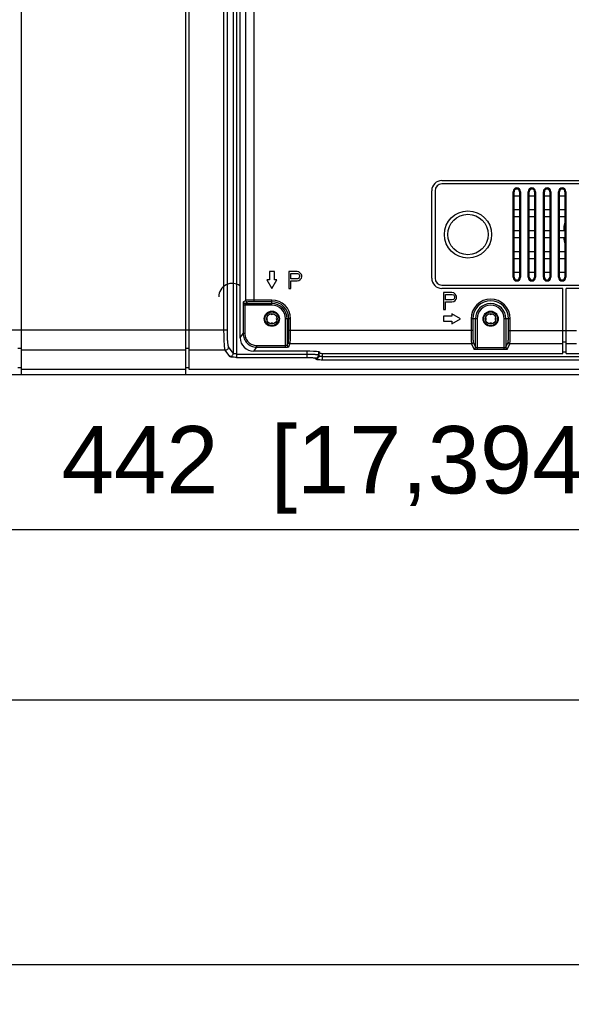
# Model space of a CAD drawing. Header units: millimetres. Extents: x -6054 to 364, y -1866 to 3094.
# Tile 62 of 256: x -4608 to -4444, y -208 to 84. Entities that reach past the tile are written whole.
import ezdxf

# ---------------------------------------------------------------- set-up
doc = ezdxf.new("R2010")
doc.units = ezdxf.units.MM
doc.header["$LTSCALE"] = 65.395
doc.header["$PDSIZE"] = 0.05
doc.layers.get('0').update_dxf_attribs({"linetype": 'CONTINUOUS'})
doc.layers.get('Defpoints').update_dxf_attribs({"linetype": 'CONTINUOUS'})
doc.layers.add('DIM', color=3, linetype='CONTINUOUS')
doc.styles.get("Standard").update_dxf_attribs({"font": 'arial.ttf'})
doc.dimstyles.new('ISO-25', dxfattribs={"dimtxt": 2.5, "dimasz": 2.5, "dimexe": 1.25, "dimexo": 0.625, "dimtad": 1, "dimtxsty": 'STANDARD', "dimcen": 2.5, "dimadec": 0, "dimazin": 0, "dimtfac": 1, "dimtmove": 0, "dimatfit": 3, "dimfxl": 1, "dimarcsym": 0})

# ---------------------------------------------------------------- blocks, each defined once
blk = doc.blocks.new('*D2')
at = {"layer": 'Defpoints', "color": 0}
for p in [(-4293.17, 246.14), (-4734.98, 77.76), (-4734.98, -67.02)]:
    blk.add_point(p, dxfattribs=at)
at = {"layer": 'DIM', "color": 3, "lineweight": -2}
for p, q in [((-4293.17, 245.51), (-4293.17, -68.27)), ((-4734.98, 77.13), (-4734.98, -68.27)), ((-4308.17, -67.02), (-4719.98, -67.02))]:
    blk.add_line(p, q, dxfattribs=at)
at = {"layer": 'DIM', "color": 3}
for points in [[(-4719.98, -64.52), (-4719.98, -69.52), (-4734.98, -67.02)], [(-4308.17, -69.52), (-4308.17, -64.52), (-4293.17, -67.02)]]:
    blk.add_solid(points, dxfattribs=at)
at = {"layer": 'DIM', "color": 2, "insert": (-4514.08, -49.21), "char_height": 20, "attachment_point": 5}
blk.add_mtext('442  [17,394]', dxfattribs=at)
blk = doc.blocks.new('*D3')
at = {"layer": 'Defpoints', "color": 0}
for p in [(-4293.17, 246.14), (-4776.52, -20.96), (-4715.54, -20.96)]:
    blk.add_point(p, dxfattribs=at)
at = {"layer": 'DIM', "color": 3, "lineweight": -2}
for p, q in [((-4293.8, 246.14), (-4777.77, 246.14)), ((-4776.52, 231.14), (-4776.52, -5.96)), ((-4716.17, -20.96), (-4777.77, -20.96))]:
    blk.add_line(p, q, dxfattribs=at)
at = {"layer": 'DIM', "color": 3}
for points in [[(-4774.02, 231.14), (-4779.02, 231.14), (-4776.52, 246.14)], [(-4779.02, -5.96), (-4774.02, -5.96), (-4776.52, -20.96)]]:
    blk.add_solid(points, dxfattribs=at)
at = {"layer": 'DIM', "color": 2, "insert": (-4794.33, 112.59), "char_height": 20, "attachment_point": 5, "rotation": 90}
blk.add_mtext('267  [10,516]', dxfattribs=at)
blk = doc.blocks.new('*D4')
at = {"layer": 'Defpoints', "color": 0}
for p in [(-3425.42, 234.04), (-4734.98, 45), (-4734.98, -117.52)]:
    blk.add_point(p, dxfattribs=at)
at = {"layer": 'DIM', "color": 3, "lineweight": -2}
for p, q in [((-3425.42, 233.41), (-3425.42, -118.77)), ((-4734.98, 44.37), (-4734.98, -118.77)), ((-3440.42, -117.52), (-4719.98, -117.52))]:
    blk.add_line(p, q, dxfattribs=at)
at = {"layer": 'DIM', "color": 3}
for points in [[(-4719.98, -115.02), (-4719.98, -120.02), (-4734.98, -117.52)], [(-3440.42, -120.02), (-3440.42, -115.02), (-3425.42, -117.52)]]:
    blk.add_solid(points, dxfattribs=at)
at = {"layer": 'DIM', "color": 2, "insert": (-4099.73, -99.71), "char_height": 20, "attachment_point": 5}
blk.add_mtext('1310  [51,557]', dxfattribs=at)
blk = doc.blocks.new('*D18')
at = {"layer": 'Defpoints', "color": 0}
for p in [(-3307.32, 492.15), (-4734.98, -14.55), (-4734.98, -196.07)]:
    blk.add_point(p, dxfattribs=at)
at = {"layer": 'DIM', "color": 3, "lineweight": -2}
for p, q in [((-3307.32, 491.52), (-3307.32, -197.32)), ((-4734.98, -15.18), (-4734.98, -197.32)), ((-3322.32, -196.07), (-4719.98, -196.07))]:
    blk.add_line(p, q, dxfattribs=at)
at = {"layer": 'DIM', "color": 3}
for points in [[(-4719.98, -193.57), (-4719.98, -198.57), (-4734.98, -196.07)], [(-3322.32, -198.57), (-3322.32, -193.57), (-3307.32, -196.07)]]:
    blk.add_solid(points, dxfattribs=at)
at = {"layer": 'DIM', "color": 2, "insert": (-4021.15, -178.26), "char_height": 20, "attachment_point": 5}
blk.add_mtext('1428  [56,207]', dxfattribs=at)
blk = doc.blocks.new('*D19')
at = {"layer": 'Defpoints', "color": 0}
for p in [(-3379.72, 594.65), (-4909.71, -20.96), (-4728.57, -20.96)]:
    blk.add_point(p, dxfattribs=at)
at = {"layer": 'DIM', "color": 3, "lineweight": -2}
for p, q in [((-3380.35, 594.65), (-4910.96, 594.65)), ((-4909.71, 579.65), (-4909.71, -5.96)), ((-4729.2, -20.96), (-4910.96, -20.96))]:
    blk.add_line(p, q, dxfattribs=at)
at = {"layer": 'DIM', "color": 3}
for points in [[(-4907.21, 579.65), (-4912.21, 579.65), (-4909.71, 594.65)], [(-4912.21, -5.96), (-4907.21, -5.96), (-4909.71, -20.96)]]:
    blk.add_solid(points, dxfattribs=at)
at = {"layer": 'DIM', "color": 2, "insert": (-4927.52, 286.84), "char_height": 20, "attachment_point": 5, "rotation": 90}
blk.add_mtext('616  [24,236]', dxfattribs=at)

msp = doc.modelspace()

# ---------------------------------------------------------------- linework, layer by layer
at = {"linetype": 'Continuous'}
for p, q in [((-4607.6, -13.68), (-4607.6, 149.87)), ((-4547.4, -7.72), (-4547.4, 150.65)), ((-4546.4, -7.72), (-4546.4, 150.65)), ((-4544.65, 150.65), (-4544.65, -14.6)), ((-4543.66, 150.65), (-4543.66, -15.82)), ((-4542.58, -10.02), (-4542.58, 151.6)), ((-4558.75, -13.68), (-4558.75, 147.87)), ((-4557.75, -19.39), (-4557.75, 147.87)), ((-4540.91, 1.1), (-4540.91, 111.7)), ((-4538.42, 0.69), (-4538.42, 112.1)), ((-4482.67, 36.65), (-4198.67, 36.65)), ((-4198.67, 35.65), (-4482.67, 35.65)), ((-4485.67, 7.65), (-4485.67, 33.65)), ((-4484.67, 33.65), (-4484.67, 7.65)), ((-4461.52, 7.95), (-4461.52, 33.35)), ((-4461.52, 33.35), (-4461.22, 33.35)), ((-4461.22, 7.95), (-4461.22, 33.35)), ((-4461.22, 32.15), (-4459.62, 32.15)), ((-4459.62, 33.35), (-4459.62, 7.95)), ((-4459.32, 33.35), (-4459.62, 33.35)), ((-4459.32, 33.35), (-4459.32, 7.95)), ((-4457.02, 7.95), (-4457.02, 33.35)), ((-4457.02, 33.35), (-4456.72, 33.35)), ((-4456.72, 7.95), (-4456.72, 33.35)), ((-4456.72, 32.15), (-4455.12, 32.15)), ((-4455.12, 33.35), (-4455.12, 7.95)), ((-4454.82, 33.35), (-4455.12, 33.35)), ((-4454.82, 33.35), (-4454.82, 7.95)), ((-4452.52, 7.95), (-4452.52, 33.35)), ((-4452.52, 33.35), (-4452.22, 33.35)), ((-4452.22, 7.95), (-4452.22, 33.35)), ((-4452.22, 32.15), (-4450.62, 32.15)), ((-4450.62, 33.35), (-4450.62, 7.95)), ((-4450.32, 33.35), (-4450.62, 33.35)), ((-4450.32, 33.35), (-4450.32, 7.95)), ((-4448.02, 7.95), (-4448.02, 33.35)), ((-4448.02, 33.35), (-4447.72, 33.35)), ((-4447.72, 7.95), (-4447.72, 33.35)), ((-4447.72, 32.15), (-4446.12, 32.15)), ((-4446.12, 33.35), (-4446.12, 7.95)), ((-4445.82, 33.35), (-4446.12, 33.35)), ((-4445.82, 33.35), (-4445.82, 7.95)), ((-4459.62, 27.94), (-4461.22, 27.94)), ((-4455.12, 27.94), (-4456.72, 27.94)), ((-4450.62, 27.94), (-4452.22, 27.94)), ((-4446.12, 27.94), (-4447.72, 27.94)), ((-4461.22, 25.94), (-4459.62, 25.94)), ((-4456.72, 25.94), (-4455.12, 25.94)), ((-4452.22, 25.94), (-4450.62, 25.94)), ((-4447.72, 25.94), (-4446.12, 25.94)), ((-4459.62, 21.74), (-4461.22, 21.74)), ((-4455.12, 21.74), (-4456.72, 21.74)), ((-4450.62, 21.74), (-4452.22, 21.74)), ((-4446.12, 21.74), (-4447.72, 21.74)), ((-4446.45, 22.61), (-4446.45, 21.74)), ((-4446.12, 22.61), (-4446.45, 22.61)), ((-4446.15, 22.61), (-4446.15, 21.74)), ((-4461.22, 19.74), (-4459.62, 19.74)), ((-4456.72, 19.74), (-4455.12, 19.74)), ((-4452.22, 19.74), (-4450.62, 19.74)), ((-4447.72, 19.74), (-4446.12, 19.74)), ((-4446.45, 19.74), (-4446.45, 19.61)), ((-4446.12, 19.61), (-4446.45, 19.61)), ((-4446.15, 19.74), (-4446.15, 19.61)), ((-4459.62, 15.53), (-4461.22, 15.53)), ((-4455.12, 15.53), (-4456.72, 15.53)), ((-4450.62, 15.53), (-4452.22, 15.53)), ((-4446.12, 15.53), (-4447.72, 15.53)), ((-4461.22, 13.53), (-4459.62, 13.53)), ((-4456.72, 13.53), (-4455.12, 13.53)), ((-4452.22, 13.53), (-4450.62, 13.53)), ((-4447.72, 13.53), (-4446.12, 13.53)), ((-4533.92, 9.65), (-4533.92, 7.15)), ((-4532.42, 9.65), (-4533.92, 9.65)), ((-4532.42, 7.15), (-4532.42, 9.65)), ((-4528.17, 9.65), (-4528.17, 4.65)), ((-4525.67, 9.65), (-4528.17, 9.65)), ((-4527.55, 7.52), (-4527.55, 9.12)), ((-4527.55, 9.12), (-4525.57, 9.12)), ((-4525.15, 9.54), (-4525.67, 9.65)), ((-4525.57, 9.12), (-4525.26, 9.01)), ((-4525.26, 9.01), (-4525.05, 8.8)), ((-4524.74, 9.22), (-4525.15, 9.54)), ((-4525.05, 8.8), (-4524.94, 8.48)), ((-4524.42, 8.8), (-4524.74, 9.22)), ((-4524.32, 8.48), (-4524.42, 8.8)), ((-4459.62, 9.32), (-4461.22, 9.32)), ((-4455.12, 9.32), (-4456.72, 9.32)), ((-4450.62, 9.32), (-4452.22, 9.32)), ((-4446.12, 9.32), (-4447.72, 9.32)), ((-4534.67, 7.15), (-4533.17, 4.65)), ((-4533.92, 7.15), (-4534.67, 7.15)), ((-4533.17, 4.65), (-4531.67, 7.15)), ((-4531.67, 7.15), (-4532.42, 7.15)), ((-4525.57, 7.52), (-4527.55, 7.52)), ((-4527.55, 4.65), (-4527.55, 6.88)), ((-4527.55, 6.88), (-4525.67, 6.88)), ((-4525.67, 6.88), (-4525.15, 6.99)), ((-4525.26, 7.63), (-4525.57, 7.52)), ((-4525.05, 7.84), (-4525.26, 7.63)), ((-4525.15, 6.99), (-4524.74, 7.31)), ((-4524.94, 8.16), (-4525.05, 7.84)), ((-4524.94, 8.48), (-4524.94, 8.16)), ((-4524.74, 7.31), (-4524.42, 7.73)), ((-4524.42, 7.73), (-4524.32, 8.05)), ((-4524.32, 8.05), (-4524.32, 8.48)), ((-4461.52, 7.95), (-4461.22, 7.95)), ((-4459.32, 7.95), (-4459.62, 7.95)), ((-4457.02, 7.95), (-4456.72, 7.95)), ((-4454.82, 7.95), (-4455.12, 7.95)), ((-4452.52, 7.95), (-4452.22, 7.95)), ((-4450.32, 7.95), (-4450.62, 7.95)), ((-4448.02, 7.95), (-4447.72, 7.95)), ((-4445.82, 7.95), (-4446.12, 7.95)), ((-4528.17, 4.65), (-4527.55, 4.65)), ((-4482.67, 5.65), (-4198.67, 5.65)), ((-4446.71, 4.65), (-4482.67, 4.65)), ((-4482.17, 3.4), (-4482.17, -1.6)), ((-4479.67, 3.4), (-4482.17, 3.4)), ((-4479.15, 3.29), (-4479.67, 3.4)), ((-4478.74, 2.97), (-4479.15, 3.29)), ((-4478.42, 2.55), (-4478.74, 2.97)), ((-4446.71, -14.7), (-4446.71, 4.65)), ((-4445.71, -14.7), (-4445.71, 4.65)), ((-4220.63, 4.65), (-4445.71, 4.65)), ((-4540.91, 1.1), (-4541.62, 0.67)), ((-4540.41, 0.6), (-4541.12, 0.17)), ((-4541.12, 0.17), (-4533.17, 0.17)), ((-4533.17, 1.19), (-4538.42, 1.19)), ((-4533.17, 0.69), (-4538.42, 0.69)), ((-4533.17, -0.33), (-4533.17, 1.19)), ((-4481.55, 1.27), (-4481.55, 2.87)), ((-4481.55, 2.87), (-4479.57, 2.87)), ((-4479.57, 1.27), (-4481.55, 1.27)), ((-4481.55, -1.6), (-4481.55, 0.63)), ((-4481.55, 0.63), (-4479.67, 0.63)), ((-4479.67, 0.63), (-4479.15, 0.74)), ((-4479.57, 2.87), (-4479.26, 2.76)), ((-4479.26, 1.38), (-4479.57, 1.27)), ((-4479.26, 2.76), (-4479.05, 2.55)), ((-4479.05, 1.59), (-4479.26, 1.38)), ((-4479.15, 0.74), (-4478.74, 1.06)), ((-4479.05, 2.55), (-4478.94, 2.23)), ((-4478.94, 1.91), (-4479.05, 1.59)), ((-4478.94, 2.23), (-4478.94, 1.91)), ((-4478.74, 1.06), (-4478.42, 1.48)), ((-4478.32, 2.23), (-4478.42, 2.55)), ((-4478.42, 1.48), (-4478.32, 1.8)), ((-4478.32, 1.8), (-4478.32, 2.23)), ((-4541.7, -0.33), (-4541.7, -8.78)), ((-4533.17, -0.33), (-4541.7, -0.33)), ((-4541.21, -0.33), (-4541.21, -8.78)), ((-4482.17, -1.6), (-4481.55, -1.6)), ((-4477.17, -4.35), (-4479.67, -2.85)), ((-4479.67, -2.85), (-4479.67, -3.6)), ((-4529.15, -12.77), (-4529.15, -4.35)), ((-4527.63, -4.35), (-4529.15, -4.35)), ((-4528.65, -4.35), (-4528.65, -12.15)), ((-4528.13, -7.84), (-4528.13, -4.35)), ((-4527.63, -7.84), (-4527.63, -4.35)), ((-4482.17, -3.6), (-4482.17, -5.1)), ((-4479.67, -3.6), (-4482.17, -3.6)), ((-4482.17, -5.1), (-4479.67, -5.1)), ((-4479.67, -5.85), (-4477.17, -4.35)), ((-4479.67, -5.1), (-4479.67, -5.85)), ((-4474, -4.35), (-4474, -7.84)), ((-4472.2, -4.35), (-4474, -4.35)), ((-4473.5, -4.35), (-4473.5, -7.84)), ((-4472.7, -12.82), (-4472.7, -4.35)), ((-4472.2, -4.35), (-4472.2, -13.43)), ((-4464.15, -13.43), (-4464.15, -4.35)), ((-4462.34, -4.35), (-4464.15, -4.35)), ((-4463.65, -4.35), (-4463.65, -12.82)), ((-4462.84, -7.84), (-4462.84, -4.35)), ((-4462.34, -7.84), (-4462.34, -4.35)), ((-4546.4, -7.72), (-4647.79, -7.72)), ((-4473.5, -7.84), (-4528.13, -7.84)), ((-4462.84, -7.84), (-4442.71, -7.84)), ((-4542.58, -10.02), (-4541.7, -8.78)), ((-4541.21, -8.78), (-4541.7, -8.78)), ((-4528.65, -12.15), (-4528.29, -11.31)), ((-4473.34, -11.31), (-4472.7, -12.82)), ((-4463.65, -12.82), (-4463, -11.31)), ((-4445.71, -11.31), (-4446.71, -11.31)), ((-4607.6, -13.18), (-4608.6, -13.18)), ((-4607.6, -20.96), (-4607.6, -13.68)), ((-4558.75, -13.68), (-4607.6, -13.68)), ((-4557.75, -13.18), (-4558.75, -13.18)), ((-4558.75, -20.96), (-4558.75, -13.68)), ((-4547.01, -13.68), (-4557.75, -13.68)), ((-4545.65, -15.59), (-4547.01, -13.68)), ((-4544.65, -14.6), (-4546.02, -12.69)), ((-4537.73, -12.77), (-4538.61, -14)), ((-4521.92, -14), (-4538.61, -14)), ((-4537.73, -12.27), (-4537.73, -12.77)), ((-4537.73, -12.27), (-4529.15, -12.27)), ((-4537.73, -12.77), (-4529.15, -12.77)), ((-4528.15, -12.65), (-4527.79, -11.81)), ((-4473.84, -11.81), (-4527.79, -11.81)), ((-4522.78, -14), (-4522.78, -15.82)), ((-4519.29, -14.19), (-4519.29, -15.1)), ((-4519.15, -15.3), (-4519.15, -14.23)), ((-4518.93, -14.34), (-4518.79, -14.53)), ((-4473.84, -11.81), (-4473.2, -13.31)), ((-4472.2, -12.93), (-4464.15, -12.93)), ((-4472.2, -13.43), (-4464.15, -13.43)), ((-4463.15, -13.31), (-4462.51, -11.81)), ((-4446.71, -11.81), (-4462.51, -11.81)), ((-4446.71, -14.2), (-4445.71, -14.2)), ((-4442.71, -11.81), (-4445.71, -11.81)), ((-4543.66, -14.82), (-4522.78, -14.82)), ((-4543.66, -15.82), (-4522.78, -15.82)), ((-4520.29, -16.1), (-4520.15, -16.29)), ((-4519.29, -15.1), (-4519.15, -15.3)), ((-4518.16, -16.52), (-4518.16, -14.67)), ((-4518.16, -15.52), (-3907.92, -15.52)), ((-4518.16, -16.52), (-3907.87, -16.52)), ((-4517.3, -14.7), (-4446.71, -14.7)), ((-4445.71, -14.7), (-4220.63, -14.7)), ((-4607.6, -18.89), (-4608.6, -18.89)), ((-4558.75, -19.39), (-4607.6, -19.39)), ((-4557.75, -18.89), (-4558.75, -18.89)), ((-3959.89, -19.39), (-4557.75, -19.39)), ((-3959.89, -20.96), (-4728.57, -20.96))]:
    msp.add_line(p, q, dxfattribs=at)
for centre, radius in [((-4474.92, 20.65), 7), ((-4474.92, 20.65), 6), ((-4533.17, -4.35), 2.25), ((-4533.17, -4.35), 2.05), ((-4533.17, -4.35), 1.55), ((-4468.17, -4.35), 2.25), ((-4468.17, -4.35), 2.05), ((-4468.17, -4.35), 1.55)]:
    msp.add_circle(centre, radius, dxfattribs=at)
for centre, radius, start, end in [((-4482.67, 33.65), 3, 90, 180), ((-4482.67, 33.65), 2, 90, 180), ((-4460.42, 33.35), 1.1, 0, 180), ((-4460.42, 33.35), 0.8, 0, 180), ((-4455.92, 33.35), 1.1, 0, 180), ((-4455.92, 33.35), 0.8, 0, 180), ((-4451.42, 33.35), 1.1, 0, 180), ((-4451.42, 33.35), 0.8, 0, 180), ((-4446.92, 33.35), 1.1, 0, 180), ((-4446.92, 33.35), 0.8, 0, 180), ((-4441.67, 22.61), 4.77, 158.7496, 180), ((-4441.67, 22.61), 4.48, 173.8598, 180), ((-4441.67, 19.61), 4.77, 180, 201.2504), ((-4441.67, 19.61), 4.48, 180, 186.1402), ((-4544.97, 2.15), 4, 53.3028, 180), ((-4482.67, 7.65), 3, 180, 270), ((-4482.67, 7.65), 2, 180, 270), ((-4460.42, 7.95), 1.1, 180, 360), ((-4460.42, 7.95), 0.8, 180, 360), ((-4455.92, 7.95), 1.1, 180, 360), ((-4455.92, 7.95), 0.8, 180, 360), ((-4451.42, 7.95), 1.1, 180, 360), ((-4451.42, 7.95), 0.8, 180, 360), ((-4446.92, 7.95), 1.1, 180, 360), ((-4446.92, 7.95), 0.8, 180, 360), ((-4533.17, -4.35), 5.55, 0, 90), ((-4533.17, -4.35), 5.05, 0, 90), ((-4533.17, -4.35), 4.52, 0, 90), ((-4468.17, -4.35), 5.83, 0, 180), ((-4468.17, -4.35), 5.33, 0, 180), ((-4468.17, -4.35), 4.52, 0, 180), ((-4533.17, -2.55), 0.5, 217.1689, 322.8311), ((-4533.17, -4.35), 4.03, 0, 90), ((-4468.17, -4.35), 4.03, 0, 180), ((-4468.17, -2.55), 0.5, 217.1689, 322.8311), ((-4534.97, -4.35), 0.5, 307.1689, 52.8311), ((-4533.17, -6.15), 0.5, 37.1689, 142.8311), ((-4531.37, -4.35), 0.5, 127.1689, 232.8311), ((-4469.97, -4.35), 0.5, 307.1689, 52.8311), ((-4468.17, -6.15), 0.5, 37.1689, 142.8311), ((-4466.37, -4.35), 0.5, 127.1689, 232.8311)]:
    msp.add_arc(centre, radius, start, end, dxfattribs=at)
for centre, major_axis, ratio, start_param, end_param in [((-4538.57, -9.97), (2.35, 3.29), 0.988825, -4.087977, -2.527803), ((-4521.92, -14.37), (3, 0), 0.122785, 0.087266, 1.570796), ((-4517.3, -14.52), (1.5, 0), 0.122785, -3.054326, -1.570796)]:
    msp.add_ellipse(centre, major_axis=major_axis, ratio=ratio, start_param=start_param, end_param=end_param, dxfattribs=at)
for points, knots in [([(-4541.62, 0.67), (-4541.63, 0.67), (-4541.63, 0.66), (-4541.64, 0.63), (-4541.66, 0.57), (-4541.67, 0.48), (-4541.68, 0.35), (-4541.69, 0.21), (-4541.7, -0.02), (-4541.7, -0.2), (-4541.7, -0.33)], [0, 0, 0, 0, 0.012427, 0.032296, 0.096223, 0.191645, 0.31565, 0.464039, 0.631619, 1, 1, 1, 1]), ([(-4541.12, 0.17), (-4541.19, 0.17), (-4541.32, 0.2), (-4541.48, 0.31), (-4541.59, 0.48), (-4541.62, 0.61), (-4541.62, 0.67)], [0, 0, 0, 0, 0.249566, 0.499603, 0.749873, 1, 1, 1, 1]), ([(-4541.12, 0.17), (-4541.13, 0.17), (-4541.14, 0.16), (-4541.17, 0.1), (-4541.19, 0), (-4541.2, -0.15), (-4541.21, -0.26), (-4541.21, -0.33)], [0, 0, 0, 0, 0.04137, 0.108685, 0.32693, 0.637712, 1, 1, 1, 1]), ([(-4538.42, 1.19), (-4538.72, 1.19), (-4539.16, 1.19), (-4539.73, 1.18), (-4540.09, 1.17), (-4540.4, 1.15), (-4540.61, 1.14), (-4540.75, 1.13), (-4540.82, 1.12), (-4540.87, 1.11), (-4540.9, 1.1), (-4540.91, 1.1)], [0, 0, 0, 0, 0.363302, 0.529325, 0.677209, 0.801912, 0.899209, 0.936529, 0.965876, 0.987046, 1, 1, 1, 1]), ([(-4540.41, 0.6), (-4540.48, 0.6), (-4540.61, 0.63), (-4540.77, 0.74), (-4540.88, 0.9), (-4540.91, 1.03), (-4540.91, 1.1)], [0, 0, 0, 0, 0.249566, 0.499603, 0.749873, 1, 1, 1, 1]), ([(-4538.42, 0.69), (-4538.66, 0.69), (-4539.01, 0.69), (-4539.46, 0.68), (-4539.76, 0.67), (-4540, 0.65), (-4540.17, 0.64), (-4540.28, 0.63), (-4540.34, 0.62), (-4540.38, 0.61), (-4540.4, 0.6), (-4540.41, 0.6)], [0, 0, 0, 0, 0.363016, 0.528907, 0.67668, 0.801312, 0.898612, 0.935977, 0.965413, 0.986745, 1, 1, 1, 1]), ([(-4547.01, -13.68), (-4547.03, -13.65), (-4547.06, -13.58), (-4547.09, -13.44), (-4547.13, -13.25), (-4547.18, -12.92), (-4547.24, -12.4), (-4547.29, -11.66), (-4547.34, -10.79), (-4547.37, -9.83), (-4547.39, -8.79), (-4547.4, -8.08), (-4547.4, -7.72)], [0, 0, 0, 0, 0.016447, 0.040426, 0.071981, 0.110958, 0.210043, 0.334715, 0.481032, 0.644289, 0.819182, 1, 1, 1, 1]), ([(-4546.02, -12.69), (-4546.03, -12.66), (-4546.06, -12.6), (-4546.1, -12.49), (-4546.13, -12.33), (-4546.19, -12.05), (-4546.24, -11.62), (-4546.3, -11), (-4546.34, -10.28), (-4546.38, -9.48), (-4546.4, -8.62), (-4546.4, -8.02), (-4546.4, -7.72)], [0, 0, 0, 0, 0.016959, 0.041242, 0.072976, 0.112046, 0.211147, 0.335691, 0.481802, 0.644814, 0.819446, 1, 1, 1, 1]), ([(-4528.29, -11.31), (-4528.28, -11.29), (-4528.27, -11.25), (-4528.24, -11.12), (-4528.22, -10.9), (-4528.19, -10.56), (-4528.17, -10.13), (-4528.15, -9.63), (-4528.13, -8.85), (-4528.13, -8.25), (-4528.13, -7.84)], [0, 0, 0, 0, 0.015859, 0.039498, 0.109719, 0.208792, 0.33361, 0.480163, 0.643698, 1, 1, 1, 1]), ([(-4527.79, -11.81), (-4527.78, -11.79), (-4527.77, -11.74), (-4527.75, -11.59), (-4527.72, -11.34), (-4527.69, -10.95), (-4527.67, -10.46), (-4527.65, -9.88), (-4527.63, -9), (-4527.63, -8.31), (-4527.63, -7.84)], [0, 0, 0, 0, 0.015707, 0.039259, 0.109406, 0.208476, 0.333331, 0.479942, 0.643548, 1, 1, 1, 1]), ([(-4474, -7.84), (-4474, -8.31), (-4474, -9), (-4473.98, -9.88), (-4473.96, -10.46), (-4473.94, -10.95), (-4473.91, -11.34), (-4473.88, -11.59), (-4473.86, -11.74), (-4473.85, -11.79), (-4473.84, -11.81)], [0, 0, 0, 0, 0.356452, 0.520058, 0.666669, 0.791524, 0.890594, 0.960741, 0.984293, 1, 1, 1, 1]), ([(-4473.5, -7.84), (-4473.5, -8.25), (-4473.5, -8.85), (-4473.48, -9.63), (-4473.46, -10.13), (-4473.44, -10.56), (-4473.41, -10.9), (-4473.38, -11.12), (-4473.36, -11.25), (-4473.35, -11.29), (-4473.34, -11.31)], [0, 0, 0, 0, 0.356302, 0.519837, 0.66639, 0.791208, 0.890281, 0.960502, 0.984141, 1, 1, 1, 1]), ([(-4463, -11.31), (-4463, -11.29), (-4462.99, -11.25), (-4462.96, -11.12), (-4462.94, -10.9), (-4462.91, -10.56), (-4462.89, -10.13), (-4462.87, -9.63), (-4462.85, -8.85), (-4462.84, -8.25), (-4462.84, -7.84)], [0, 0, 0, 0, 0.015859, 0.039498, 0.109719, 0.208792, 0.33361, 0.480163, 0.643698, 1, 1, 1, 1]), ([(-4462.51, -11.81), (-4462.5, -11.79), (-4462.49, -11.74), (-4462.46, -11.59), (-4462.44, -11.34), (-4462.41, -10.95), (-4462.39, -10.46), (-4462.37, -9.88), (-4462.35, -9), (-4462.34, -8.31), (-4462.34, -7.84)], [0, 0, 0, 0, 0.015707, 0.039259, 0.109406, 0.208476, 0.333331, 0.479942, 0.643548, 1, 1, 1, 1]), ([(-4541.7, -8.78), (-4541.7, -9.3), (-4541.5, -10.35), (-4540.62, -11.67), (-4539.29, -12.56), (-4538.25, -12.77), (-4537.73, -12.77)], [0, 0, 0, 0, 0.250011, 0.500008, 0.750001, 1, 1, 1, 1]), ([(-4541.21, -8.78), (-4541.21, -9.24), (-4541.03, -10.15), (-4540.26, -11.31), (-4539.1, -12.09), (-4538.18, -12.27), (-4537.73, -12.27)], [0, 0, 0, 0, 0.250029, 0.500023, 0.750002, 1, 1, 1, 1]), ([(-4528.29, -11.31), (-4528.29, -11.37), (-4528.26, -11.5), (-4528.15, -11.67), (-4527.98, -11.78), (-4527.85, -11.81), (-4527.79, -11.81)], [0, 0, 0, 0, 0.249084, 0.499008, 0.749512, 1, 1, 1, 1]), ([(-4473.34, -11.31), (-4473.34, -11.37), (-4473.37, -11.5), (-4473.48, -11.67), (-4473.65, -11.78), (-4473.78, -11.81), (-4473.84, -11.81)], [0, 0, 0, 0, 0.249084, 0.499008, 0.749512, 1, 1, 1, 1]), ([(-4463, -11.31), (-4463, -11.37), (-4462.98, -11.5), (-4462.87, -11.67), (-4462.7, -11.78), (-4462.57, -11.81), (-4462.51, -11.81)], [0, 0, 0, 0, 0.249084, 0.499008, 0.749512, 1, 1, 1, 1]), ([(-4547.01, -13.68), (-4546.88, -13.68), (-4546.62, -13.62), (-4546.29, -13.4), (-4546.07, -13.08), (-4546.02, -12.82), (-4546.02, -12.69)], [0, 0, 0, 0, 0.250067, 0.500593, 0.750773, 1, 1, 1, 1]), ([(-4544.65, -14.6), (-4544.65, -14.73), (-4544.71, -14.99), (-4544.93, -15.32), (-4545.26, -15.54), (-4545.52, -15.59), (-4545.65, -15.59)], [0, 0, 0, 0, 0.249227, 0.499407, 0.749933, 1, 1, 1, 1]), ([(-4543.66, -14.82), (-4543.78, -14.82), (-4544.01, -14.81), (-4544.31, -14.77), (-4544.51, -14.71), (-4544.62, -14.65), (-4544.65, -14.62), (-4544.65, -14.6)], [0, 0, 0, 0, 0.350801, 0.65403, 0.873914, 0.947676, 1, 1, 1, 1]), ([(-4529.15, -12.27), (-4529.09, -12.27), (-4528.97, -12.27), (-4528.81, -12.24), (-4528.71, -12.21), (-4528.65, -12.17), (-4528.65, -12.15)], [0, 0, 0, 0, 0.356757, 0.662891, 0.880915, 1, 1, 1, 1]), ([(-4529.15, -12.77), (-4529.02, -12.77), (-4528.84, -12.76), (-4528.61, -12.75), (-4528.47, -12.74), (-4528.34, -12.72), (-4528.25, -12.7), (-4528.19, -12.68), (-4528.15, -12.66), (-4528.15, -12.65)], [0, 0, 0, 0, 0.36628, 0.532896, 0.680486, 0.804021, 0.899551, 0.964617, 1, 1, 1, 1]), ([(-4528.65, -12.15), (-4528.65, -12.22), (-4528.62, -12.35), (-4528.51, -12.51), (-4528.34, -12.62), (-4528.21, -12.65), (-4528.15, -12.65)], [0, 0, 0, 0, 0.249084, 0.499008, 0.749512, 1, 1, 1, 1]), ([(-4472.7, -12.82), (-4472.7, -12.88), (-4472.73, -13.01), (-4472.84, -13.18), (-4473, -13.29), (-4473.13, -13.31), (-4473.2, -13.31)], [0, 0, 0, 0, 0.249084, 0.499008, 0.749512, 1, 1, 1, 1]), ([(-4473.2, -13.31), (-4473.19, -13.32), (-4473.16, -13.34), (-4473.1, -13.36), (-4473, -13.38), (-4472.88, -13.4), (-4472.73, -13.41), (-4472.5, -13.43), (-4472.32, -13.43), (-4472.2, -13.43)], [0, 0, 0, 0, 0.035383, 0.100449, 0.195979, 0.319514, 0.467104, 0.63372, 1, 1, 1, 1]), ([(-4472.7, -12.82), (-4472.69, -12.84), (-4472.64, -12.88), (-4472.53, -12.91), (-4472.38, -12.93), (-4472.26, -12.93), (-4472.2, -12.93)], [0, 0, 0, 0, 0.119085, 0.337109, 0.643243, 1, 1, 1, 1]), ([(-4464.15, -12.93), (-4464.09, -12.93), (-4463.97, -12.93), (-4463.81, -12.91), (-4463.71, -12.88), (-4463.65, -12.84), (-4463.65, -12.82)], [0, 0, 0, 0, 0.356757, 0.662891, 0.880915, 1, 1, 1, 1]), ([(-4464.15, -13.43), (-4464.02, -13.43), (-4463.84, -13.43), (-4463.61, -13.41), (-4463.47, -13.4), (-4463.34, -13.38), (-4463.25, -13.36), (-4463.19, -13.34), (-4463.15, -13.32), (-4463.15, -13.31)], [0, 0, 0, 0, 0.36628, 0.532896, 0.680486, 0.804021, 0.899551, 0.964617, 1, 1, 1, 1]), ([(-4463.65, -12.82), (-4463.65, -12.88), (-4463.62, -13.01), (-4463.51, -13.18), (-4463.34, -13.29), (-4463.21, -13.31), (-4463.15, -13.31)], [0, 0, 0, 0, 0.249084, 0.499008, 0.749512, 1, 1, 1, 1]), ([(-4543.66, -15.82), (-4543.9, -15.82), (-4544.25, -15.81), (-4544.7, -15.78), (-4545, -15.76), (-4545.24, -15.72), (-4545.43, -15.69), (-4545.56, -15.65), (-4545.62, -15.62), (-4545.64, -15.6), (-4545.65, -15.59)], [0, 0, 0, 0, 0.359768, 0.52416, 0.670678, 0.794541, 0.891932, 0.96033, 0.983528, 1, 1, 1, 1]), ([(-4522.78, -14.82), (-4522.56, -14.82), (-4522.14, -14.83), (-4521.52, -14.84), (-4520.95, -14.87), (-4520.44, -14.9), (-4520.01, -14.94), (-4519.71, -14.98), (-4519.52, -15.02), (-4519.42, -15.04), (-4519.34, -15.07), (-4519.31, -15.09), (-4519.29, -15.1)], [0, 0, 0, 0, 0.183989, 0.361653, 0.526908, 0.674147, 0.798447, 0.895768, 0.933359, 0.963239, 0.985348, 1, 1, 1, 1]), ([(-4522.78, -15.82), (-4522.48, -15.82), (-4522.04, -15.83), (-4521.47, -15.86), (-4521.11, -15.89), (-4520.8, -15.93), (-4520.56, -15.98), (-4520.41, -16.02), (-4520.32, -16.06), (-4520.3, -16.09), (-4520.29, -16.1)], [0, 0, 0, 0, 0.359768, 0.524159, 0.670677, 0.79454, 0.891932, 0.960329, 0.983528, 1, 1, 1, 1]), ([(-4519.29, -15.1), (-4519.29, -15.23), (-4519.35, -15.49), (-4519.57, -15.82), (-4519.9, -16.04), (-4520.16, -16.1), (-4520.29, -16.1)], [0, 0, 0, 0, 0.249227, 0.499407, 0.749933, 1, 1, 1, 1]), ([(-4519.15, -15.3), (-4519.16, -15.43), (-4519.21, -15.69), (-4519.43, -16.02), (-4519.76, -16.24), (-4520.02, -16.29), (-4520.15, -16.29)], [0, 0, 0, 0, 0.249227, 0.499407, 0.749933, 1, 1, 1, 1]), ([(-4520.15, -16.29), (-4520.14, -16.3), (-4520.12, -16.32), (-4520.06, -16.35), (-4519.93, -16.39), (-4519.74, -16.42), (-4519.5, -16.46), (-4519.21, -16.48), (-4518.75, -16.51), (-4518.4, -16.52), (-4518.16, -16.52)], [0, 0, 0, 0, 0.016472, 0.03967, 0.108067, 0.205458, 0.329321, 0.475838, 0.640229, 1, 1, 1, 1]), ([(-4519.15, -15.3), (-4519.15, -15.32), (-4519.12, -15.35), (-4519.01, -15.41), (-4518.81, -15.47), (-4518.51, -15.51), (-4518.28, -15.52), (-4518.16, -15.52)], [0, 0, 0, 0, 0.05231, 0.126074, 0.345961, 0.649192, 1, 1, 1, 1])]:
    msp.add_open_spline(points, degree=3, knots=knots, dxfattribs=at)

# ---------------------------------------------------------------- dimensions: what is measured, and where the dimension line sits
at = {"layer": 'DIM'}
dim = msp.add_linear_dim(base=(-4909.71, -20.96), p1=(-3379.72, 594.65), p2=(-4728.57, -20.96), angle=90, text='<> []', dimstyle='ISO-25', override={"dimtxt": 20, "dimasz": 15, "dimgap": 5, "dimdec": 0, "dimclrd": 3, "dimclre": 3, "dimclrt": 2, "dimadec": 1, "dimtp": 0.3, "dimtm": 0.3, "dimtofl": 0}, dxfattribs=at)
dim.commit()
dim.dimension.update_dxf_attribs({"geometry": '*D19', "text_midpoint": (-4927.52, 286.84)})
for base, p1, p2, picture, middle in [((-4734.98, -196.07), (-3307.32, 492.15), (-4734.98, -14.55), '*D18', (-4021.15, -178.26)), ((-4734.98, -67.02), (-4293.17, 246.14), (-4734.98, 77.76), '*D2', (-4514.08, -49.21))]:
    dim = msp.add_linear_dim(base=base, p1=p1, p2=p2, text='<> []', dimstyle='ISO-25', override={"dimtxt": 20, "dimasz": 15, "dimgap": 5, "dimdec": 0, "dimclrd": 3, "dimclre": 3, "dimclrt": 2, "dimadec": 1, "dimtp": 0.3, "dimtm": 0.3, "dimtofl": 0}, dxfattribs=at)
    dim.commit()
    dim.dimension.update_dxf_attribs({"geometry": picture, "text_midpoint": middle})
dim = msp.add_linear_dim(base=(-4776.52, -20.96), p1=(-4293.17, 246.14), p2=(-4715.54, -20.96), angle=90, text='<> []', dimstyle='ISO-25', override={"dimtxt": 20, "dimasz": 15, "dimgap": 5, "dimdec": 0, "dimclrd": 3, "dimclre": 3, "dimclrt": 2, "dimadec": 1, "dimtp": 0.3, "dimtm": 0.3, "dimtofl": 0}, dxfattribs=at)
dim.commit()
dim.dimension.update_dxf_attribs({"geometry": '*D3', "text_midpoint": (-4776.52, 112.59), "dimtype": 160})
dim = msp.add_linear_dim(base=(-4734.98, -117.52), p1=(-3425.42, 234.04), p2=(-4734.98, 45), text='<> []', dimstyle='ISO-25', override={"dimtxt": 20, "dimasz": 15, "dimgap": 5, "dimdec": 0, "dimclrd": 3, "dimclre": 3, "dimclrt": 2, "dimadec": 1, "dimtp": 0.3, "dimtm": 0.3, "dimtofl": 0}, dxfattribs=at)
dim.commit()
dim.dimension.update_dxf_attribs({"geometry": '*D4', "text_midpoint": (-4099.73, -117.52), "dimtype": 160})

doc.saveas('drawing.dxf')
